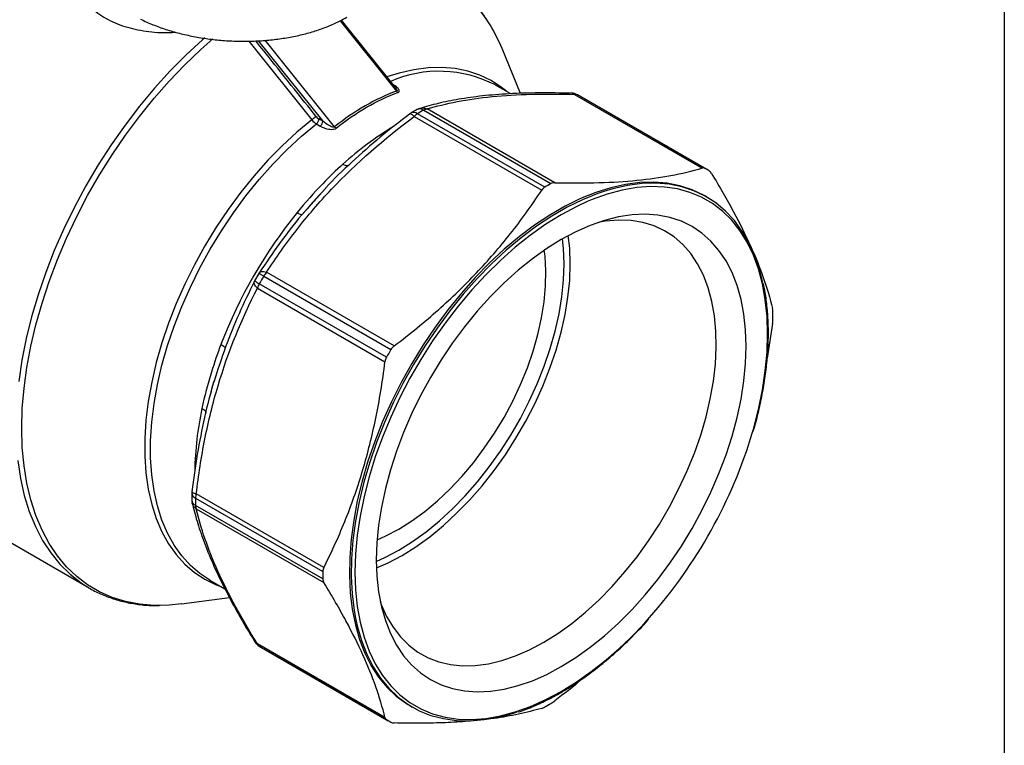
# Model space of a CAD drawing. Header units: inches. Extents: x 0.7 to 32.2, y 0.7 to 24.8.
# Tile 9 of 10: x 27.8 to 32.2, y 17.6 to 20.9. Entities that reach past the tile are written whole.
import ezdxf

# ---------------------------------------------------------------- set-up
doc = ezdxf.new("R2010")
doc.units = ezdxf.units.IN
doc.header["$LTSCALE"] = 3
doc.header["$MEASUREMENT"] = 0
doc.linetypes.add('SLD-Solid', pattern=[0])
doc.layers.add('TEXT', color=140, linetype='SLD-Solid', lineweight=25)

msp = doc.modelspace()

# ---------------------------------------------------------------- linework, layer by layer
for p, q in [((29.2308, 20.8475), (29.487, 20.5289)), ((29.4822, 20.5448), (29.2364, 20.8505)), ((28.8157, 20.7556), (29.1015, 20.3981)), ((28.8584, 20.757), (29.1517, 20.392)), ((29.2052, 20.3663), (28.8893, 20.7593)), ((30.05, 20.5177), (29.9666, 20.7216)), ((30.006, 20.5163), (29.9369, 20.5562)), ((30.2967, 20.5136), (30.8769, 20.1787)), ((30.8884, 20.1773), (30.3098, 20.5112)), ((30.8984, 20.1716), (30.3198, 20.5056)), ((29.5811, 20.445), (29.5528, 20.4286)), ((29.5669, 20.4132), (30.1471, 20.0782)), ((30.1609, 20.0917), (29.5823, 20.4257)), ((29.6106, 20.442), (30.1891, 20.1081)), ((30.2062, 20.1123), (29.626, 20.4473)), ((29.1228, 20.3798), (29.1403, 20.3696)), ((29.1517, 20.392), (29.1342, 20.4022)), ((29.0607, 19.9705), (29.1621, 20.0849)), ((30.8968, 20.0475), (30.8884, 20.0524)), ((29.059, 19.9689), (29.0607, 19.9705)), ((28.8613, 19.6998), (28.8417, 19.6658)), ((29.4764, 19.3702), (28.8962, 19.7052)), ((28.8402, 19.6615), (28.8409, 19.6633)), ((29.4416, 19.319), (28.8631, 19.653)), ((28.8831, 19.6876), (29.4616, 19.3536)), ((28.8545, 19.6328), (29.4346, 19.2979)), ((31.1964, 19.4723), (31.1721, 19.3142)), ((28.7075, 19.36), (28.7068, 19.3577)), ((28.5562, 18.7025), (28.5562, 18.6698)), ((28.5735, 18.6783), (29.152, 18.3444)), ((29.1568, 18.363), (28.5767, 18.698)), ((27.4119, 18.6612), (28.0891, 18.2703)), ((29.152, 18.3117), (28.5735, 18.6457)), ((28.5767, 18.6297), (29.1568, 18.2948)), ((28.0814, 18.2748), (28.0891, 18.2703)), ((28.6377, 18.3059), (28.7066, 18.2661)), ((28.5094, 18.1974), (28.7275, 18.2271)), ((29.4346, 17.6807), (28.8545, 18.0156)), ((28.8631, 18.0055), (29.4416, 17.6715)), ((28.8731, 17.9995), (29.4516, 17.6656)), ((29.55, 17.7338), (29.5583, 17.729))]:
    msp.add_line(p, q)
at = {"flags": 128}
for points in [[(28.6152, 20.771), (28.6049, 20.762), (28.5304, 20.6934), (28.4577, 20.62), (28.3869, 20.542), (28.3185, 20.4599), (28.2528, 20.374), (28.1901, 20.2848), (28.1307, 20.1927), (28.0749, 20.0981), (28.0229, 20.0014), (27.9749, 19.9031), (27.9313, 19.8036), (27.8922, 19.7035), (27.8577, 19.6032), (27.8281, 19.5031), (27.8035, 19.4038), (27.784, 19.3057), (27.7697, 19.2092)], [(28.4123, 18.1903), (28.3849, 18.1907), (28.3185, 18.1962), (28.2548, 18.2084), (28.1941, 18.2273), (28.1368, 18.2526), (28.0829, 18.2844), (28.033, 18.3225), (27.987, 18.3666), (27.9453, 18.4166), (27.908, 18.4723), (27.8754, 18.5334), (27.8475, 18.5996), (27.8245, 18.6706), (27.8065, 18.7461), (27.7936, 18.8257), (27.7859, 18.9092), (27.7833, 18.996), (27.7859, 19.0858), (27.7936, 19.1782), (27.8065, 19.2727), (27.8245, 19.369), (27.8475, 19.4666), (27.8754, 19.565), (27.908, 19.6637), (27.9453, 19.7624), (27.987, 19.8606), (28.033, 19.9578), (28.0829, 20.0535), (28.1368, 20.1474), (28.1941, 20.239), (28.2548, 20.3279), (28.3185, 20.4137), (28.3849, 20.4959), (28.4537, 20.5743), (28.5247, 20.6483), (28.5974, 20.7178), (28.6521, 20.766)], [(29.9878, 20.5268), (29.9646, 20.5455), (29.9171, 20.5767), (29.866, 20.6015), (29.8114, 20.6198), (29.7538, 20.6313), (29.6934, 20.6362), (29.6306, 20.6343), (29.5657, 20.6257), (29.4992, 20.6104), (29.4435, 20.5929)], [(29.1015, 20.3981), (29.0337, 20.3417), (28.9671, 20.2801), (28.9022, 20.2139), (28.8394, 20.1432), (28.7791, 20.0686), (28.7214, 19.9905), (28.6669, 19.9093), (28.6157, 19.8254), (28.5682, 19.7394), (28.5247, 19.6517), (28.4853, 19.5628), (28.4504, 19.4733), (28.4201, 19.3836), (28.3946, 19.2942), (28.374, 19.2056), (28.3584, 19.1184), (28.348, 19.0331), (28.3428, 18.95), (28.3428, 18.8698), (28.348, 18.7928), (28.3584, 18.7194), (28.374, 18.6502), (28.3946, 18.5854), (28.4201, 18.5255), (28.4504, 18.4708), (28.4853, 18.4215), (28.5247, 18.3781), (28.5682, 18.3407), (28.6157, 18.3095), (28.6669, 18.2847), (28.6887, 18.2765)], [(28.6377, 18.3059), (28.5931, 18.3355), (28.5499, 18.3727), (28.5108, 18.4159), (28.4761, 18.4648), (28.446, 18.5192), (28.4207, 18.5787), (28.4002, 18.643), (28.3848, 18.7118), (28.3745, 18.7847), (28.3693, 18.8612), (28.3693, 18.9409), (28.3745, 19.0234), (28.3848, 19.1082), (28.4002, 19.1949), (28.4207, 19.2828), (28.446, 19.3716), (28.4761, 19.4608), (28.5108, 19.5497), (28.5499, 19.638), (28.5931, 19.7251), (28.6402, 19.8106), (28.6911, 19.8939), (28.7452, 19.9746), (28.8025, 20.0523), (28.8624, 20.1264), (28.9248, 20.1966), (28.9892, 20.2625), (29.0553, 20.3236), (29.1228, 20.3798)], [(30.8884, 20.0524), (30.8823, 20.0558), (30.8306, 20.0804), (30.7755, 20.0985), (30.7175, 20.11), (30.6567, 20.1149), (30.5935, 20.1131), (30.5283, 20.1046), (30.4614, 20.0895), (30.3931, 20.0679), (30.3239, 20.0398), (30.2542, 20.0055), (30.1842, 19.9651), (30.1145, 19.9189), (30.0453, 19.8671), (29.977, 19.8099), (29.9101, 19.7477), (29.8449, 19.6809), (29.7817, 19.6098), (29.7209, 19.5347), (29.6628, 19.4562), (29.6078, 19.3745), (29.5561, 19.2903), (29.508, 19.2038), (29.4639, 19.1157), (29.4238, 19.0264), (29.3881, 18.9363), (29.3569, 18.846), (29.3304, 18.7559), (29.3088, 18.6666), (29.2922, 18.5786), (29.2806, 18.4922), (29.2741, 18.4081), (29.2728, 18.3266), (29.2767, 18.2481), (29.2857, 18.1733), (29.2999, 18.1023), (29.319, 18.0356), (29.3431, 17.9737), (29.3719, 17.9168), (29.4054, 17.8651), (29.4433, 17.8192), (29.4854, 17.779), (29.5316, 17.745), (29.55, 17.7338)], [(31.1515, 19.6588), (31.1379, 19.7129), (31.1163, 19.7773), (31.0898, 19.8368), (31.0587, 19.8911), (31.0229, 19.9399), (30.9829, 19.983), (30.9387, 20.0201), (30.8906, 20.051), (30.8389, 20.0756), (30.7839, 20.0937), (30.7258, 20.1052), (30.665, 20.1101), (30.6018, 20.1083), (30.5366, 20.0998), (30.4697, 20.0847), (30.4299, 20.0728)], [(30.4299, 20.0728), (30.4015, 20.0631), (30.3323, 20.035), (30.2625, 20.0007), (30.1926, 19.9603), (30.1228, 19.9141), (30.0536, 19.8623), (29.9854, 19.8051), (29.9185, 19.7429), (29.8532, 19.6761), (29.7901, 19.605), (29.7293, 19.5299), (29.6712, 19.4513), (29.6162, 19.3697), (29.5645, 19.2855), (29.5164, 19.199), (29.4722, 19.1109), (29.4321, 19.0215), (29.3964, 18.9315), (29.3652, 18.8412), (29.3388, 18.7511), (29.3172, 18.6618), (29.3005, 18.5738), (29.2889, 18.4874), (29.2825, 18.4032), (29.2812, 18.3217), (29.2851, 18.2433), (29.2941, 18.1684), (29.3005, 18.1324)], [(31.1053, 18.978), (31.1092, 18.9918), (31.1324, 19.0816), (31.1505, 19.1704), (31.1636, 19.2575), (31.1714, 19.3426), (31.1741, 19.425), (31.1714, 19.5045), (31.1636, 19.5804), (31.1505, 19.6525), (31.1324, 19.7203), (31.1092, 19.7834), (31.0812, 19.8414), (31.0484, 19.8942), (31.0111, 19.9412), (30.9694, 19.9823), (30.9236, 20.0173), (30.874, 20.046), (30.8208, 20.0681), (30.7644, 20.0836), (30.705, 20.0925), (30.643, 20.0945), (30.5787, 20.0898), (30.5124, 20.0783), (30.4447, 20.0602), (30.3757, 20.0354), (30.3538, 20.0263)], [(30.3538, 20.0263), (30.306, 20.0042), (30.2359, 19.9668), (30.1658, 19.9233), (30.0961, 19.874), (30.0271, 19.8191), (29.9594, 19.759), (29.8931, 19.694), (29.8288, 19.6245), (29.7668, 19.5509), (29.7074, 19.4735), (29.651, 19.3928), (29.5978, 19.3092), (29.5482, 19.2233), (29.5024, 19.1355), (29.4607, 19.0462), (29.4234, 18.9561), (29.3906, 18.8655), (29.3626, 18.7751), (29.3394, 18.6852), (29.3213, 18.5965), (29.3082, 18.5094), (29.3004, 18.4243), (29.2977, 18.3418), (29.3004, 18.2624), (29.3028, 18.2321)], [(30.2359, 17.9126), (30.3019, 17.9537), (30.3674, 18.0005), (30.4322, 18.0527), (30.4957, 18.1101), (30.5576, 18.1722), (30.6176, 18.2387), (30.6752, 18.3092), (30.7301, 18.3833), (30.7819, 18.4604), (30.8304, 18.5401), (30.8752, 18.622), (30.9161, 18.7054), (30.9527, 18.79), (30.985, 18.8751), (31.0126, 18.9603), (31.0355, 19.045), (31.0534, 19.1287), (31.0663, 19.2109), (31.074, 19.2911), (31.0766, 19.3688), (31.074, 19.4435), (31.0663, 19.5147), (31.0534, 19.582), (31.0355, 19.645), (31.0126, 19.7034), (30.985, 19.7566), (30.9527, 19.8045), (30.9161, 19.8467), (30.8752, 19.883), (30.8304, 19.9131), (30.7819, 19.9369), (30.7301, 19.9541), (30.6752, 19.9648), (30.6176, 19.9688), (30.5576, 19.9661), (30.4957, 19.9567), (30.4322, 19.9408), (30.3674, 19.9183), (30.3019, 19.8894), (30.2359, 19.8543), (30.1699, 19.8132), (30.1044, 19.7664), (30.0396, 19.7142), (29.9761, 19.6568), (29.9142, 19.5946), (29.8542, 19.5281), (29.7966, 19.4576), (29.7417, 19.3836), (29.6899, 19.3065), (29.6414, 19.2267), (29.5966, 19.1449), (29.5557, 19.0614), (29.5191, 18.9769), (29.4868, 18.8917), (29.4592, 18.8066), (29.4363, 18.7219), (29.4184, 18.6381), (29.4055, 18.5559), (29.3978, 18.4758), (29.3952, 18.3981), (29.3978, 18.3234), (29.4055, 18.2522), (29.4184, 18.1849), (29.4363, 18.1218), (29.4592, 18.0635), (29.4868, 18.0102), (29.5191, 17.9623), (29.5557, 17.9201), (29.5966, 17.8839), (29.6414, 17.8538), (29.6899, 17.83), (29.7417, 17.8127), (29.7966, 17.8021), (29.8542, 17.7981), (29.9142, 17.8008), (29.9761, 17.8101), (30.0396, 17.8261), (30.1044, 17.8486), (30.1699, 17.8775), (30.2359, 17.9126)], [(30.156, 18.0233), (30.2199, 18.0633), (30.2835, 18.109), (30.3462, 18.1602), (30.4076, 18.2165), (30.4674, 18.2775), (30.525, 18.3429), (30.5803, 18.4121), (30.6327, 18.4849), (30.6819, 18.5605), (30.7276, 18.6387), (30.7695, 18.7188), (30.8074, 18.8002), (30.8409, 18.8826), (30.8698, 18.9652), (30.894, 19.0476), (30.9133, 19.1293), (30.9276, 19.2095), (30.9367, 19.288), (30.9406, 19.364), (30.9393, 19.4372), (30.9328, 19.507), (30.9211, 19.5729), (30.9043, 19.6346), (30.8825, 19.6915), (30.8559, 19.7434), (30.8247, 19.7899), (30.789, 19.8307), (30.7491, 19.8654), (30.7052, 19.8939), (30.6577, 19.916), (30.6068, 19.9316), (30.553, 19.9405), (30.4965, 19.9426), (30.4377, 19.938), (30.4094, 19.9335)], [(29.4982, 18.4423), (29.5602, 18.481), (29.6218, 18.5254), (29.6825, 18.5752), (29.742, 18.63), (29.7998, 18.6894), (29.8555, 18.7531), (29.9088, 18.8205), (29.9593, 18.8913), (30.0067, 18.965), (30.0506, 19.041), (30.0907, 19.1188), (30.1267, 19.198), (30.1585, 19.2779), (30.1858, 19.358), (30.2083, 19.4378), (30.226, 19.5167), (30.2388, 19.5941), (30.2464, 19.6697), (30.249, 19.7428), (30.2464, 19.8129), (30.2419, 19.8577)], [(29.5121, 18.4182), (29.5752, 18.4576), (29.638, 18.5029), (29.6998, 18.5536), (29.7604, 18.6094), (29.8193, 18.6699), (29.8761, 18.7347), (29.9304, 18.8034), (29.9818, 18.8755), (30.03, 18.9506), (30.0747, 19.028), (30.1156, 19.1073), (30.1523, 19.1879), (30.1847, 19.2692), (30.2124, 19.3508), (30.2354, 19.4321), (30.2534, 19.5125), (30.2664, 19.5914), (30.2742, 19.6683), (30.2768, 19.7428), (30.2742, 19.8142), (30.2679, 19.8721)], [(29.4982, 18.5378), (29.5572, 18.5749), (29.6158, 18.6177), (29.6735, 18.666), (29.7298, 18.7193), (29.7842, 18.7772), (29.8365, 18.8393), (29.8861, 18.9051), (29.9326, 18.974), (29.9758, 19.0456), (30.0152, 19.1192), (30.0506, 19.1943), (30.0817, 19.2703), (30.1081, 19.3466), (30.1298, 19.4226), (30.1466, 19.4977), (30.1583, 19.5714), (30.1648, 19.643), (30.1661, 19.712), (30.1622, 19.7778), (30.1588, 19.8057)], [(27.7654, 18.8489), (27.7776, 18.7673), (27.795, 18.6899), (27.8175, 18.617), (27.8451, 18.5491), (27.8776, 18.4863), (27.9148, 18.4291), (27.9567, 18.3776), (28.0029, 18.3321), (28.0533, 18.2929), (28.0814, 18.2748)], [(29.3987, 18.489), (29.4391, 18.5067), (29.4982, 18.5378)], [(29.3952, 18.391), (29.4362, 18.4094), (29.4982, 18.4423)], [(29.3958, 18.3613), (29.4489, 18.3847), (29.5121, 18.4182)], [(29.3028, 18.2321), (29.3082, 18.1864), (29.3213, 18.1143), (29.3394, 18.0466), (29.3626, 17.9835), (29.3906, 17.9254), (29.4234, 17.8727), (29.4607, 17.8257), (29.5024, 17.7845), (29.5482, 17.7495), (29.5978, 17.7209), (29.651, 17.6987), (29.7074, 17.6832), (29.7668, 17.6744), (29.8288, 17.6724), (29.8931, 17.6771), (29.9594, 17.6886), (30.0271, 17.7067), (30.0961, 17.7315), (30.1658, 17.7626), (30.2359, 17.8001)], [(28.5094, 18.1974), (28.4537, 18.1918), (28.4123, 18.1903)], [(29.4133, 18.208), (29.4179, 18.1955), (29.4421, 18.141), (29.4711, 18.0918), (29.5046, 18.0481), (29.5424, 18.0104), (29.5843, 17.9787), (29.6301, 17.9533), (29.6793, 17.9345), (29.7317, 17.9223), (29.7869, 17.9168), (29.8446, 17.918), (29.9044, 17.9259), (29.9658, 17.9406), (30.0285, 17.9618), (30.092, 17.9894), (30.156, 18.0233)], [(29.3005, 18.1324), (29.3082, 18.0975), (29.3274, 18.0308), (29.3514, 17.9689), (29.3803, 17.9119), (29.4137, 17.8603), (29.4516, 17.8143), (29.4938, 17.7742), (29.54, 17.7402), (29.5899, 17.7124), (29.6433, 17.691), (29.6999, 17.6762), (29.7593, 17.668), (29.8214, 17.6665), (29.8856, 17.6717), (29.9517, 17.6835), (30.0194, 17.7018), (30.0358, 17.7072)]]:
    msp.add_lwpolyline(points, dxfattribs=at)
for centre, radius, start, end in [((29.727, 19.1751), 2.675, 134.0721, 158.9986), ((29.4328, 20.5479), 0.556, 30.4513, 82.238), ((29.2823, 20.4444), 0.7383, 22.0551, 31.4573), ((29.6811, 20.0626), 0.556, 62.61, 113.4545), ((30.2807, 20.4599), 0.0591, 61.3654, 88.3644), ((30.2994, 20.4913), 0.0225, 62.3592, 96.9205), ((30.0786, 20.0878), 0.4824, 60.0027, 61.3655), ((29.5829, 20.3778), 0.0591, 120.6782, 126.8144), ((29.565, 20.4016), 0.0297, 54.3325, 114.4327), ((29.62, 20.3637), 0.0725, 121.3153, 137.0646), ((29.61, 20.3935), 0.0591, 106.9716, 119.307), ((29.5933, 20.4175), 0.03, 54.7294, 113.8734), ((30.2783, 19.2528), 1.3639, 119.3117, 120.6829), ((29.6309, 20.4076), 0.04, 97.0041, 120.4788), ((30.2392, 19.0969), 1.4836, 121.0858, 132.1633), ((30.6572, 19.7539), 0.4824, 58.6238, 61.3655), ((30.8568, 18.9188), 1.3639, 119.3117, 120.6829), ((30.7597, 18.581), 2.2186, 141.0292, 158.9708), ((28.9122, 19.6698), 0.0591, 147.0991, 149.543), ((28.7042, 19.393), 0.3446, 58.7235, 62.8741), ((28.9672, 19.6384), 0.0975, 136.7518, 149.6755), ((28.8931, 19.6366), 0.0591, 150.457, 152.8943), ((29.0305, 19.9583), 0.3482, 237.1613, 241.2691), ((28.9478, 19.6047), 0.0975, 150.3247, 163.2478), ((31.0431, 18.4174), 2.5058, 149.543, 150.457), ((29.8339, 19.5091), 1.3642, 359.3145, 0.6855), ((31.6216, 18.0835), 2.5058, 149.543, 150.457), ((30.0535, 18.7737), 1.4843, 167.8367, 178.8797), ((28.9672, 19.6151), 2.2309, 318.4682, 343.4074), ((28.6152, 18.7018), 0.0591, 173.1544, 179.3192), ((28.5841, 18.7042), 0.028, 183.5713, 247.6735), ((28.6152, 18.6705), 0.0591, 180.6902, 193.071), ((28.5861, 18.673), 0.03, 186.1833, 245.2739), ((29.9376, 18.662), 1.3642, 179.3145, 180.6855), ((28.646, 18.6767), 0.0725, 162.935, 178.6824), ((28.6135, 18.6454), 0.04, 179.5187, 202.9891), ((30.5161, 18.328), 1.3642, 179.3145, 180.6855), ((29.3847, 19.2251), 1.6599, 300.8516, 318.9919), ((28.8931, 18.0564), 0.0591, 211.6117, 238.6239), ((28.8752, 18.0244), 0.0225, 203.072, 237.6292), ((29.1143, 18.4173), 0.4824, 238.6238, 240.0026), ((29.4932, 18.9184), 1.3639, 299.3117, 300.6829), ((29.6928, 18.0833), 0.4824, 238.6238, 241.3655)]:
    msp.add_arc(centre, radius, start, end)
msp.add_ellipse((29.1317, 20.4253), major_axis=(-0.0186, 0.0248), ratio=0.503446, start_param=1.627012, end_param=2.273138)
for points, knots in [([(29.9079, 20.8364), (29.8987, 20.851), (29.8777, 20.8843), (29.8398, 20.9304), (29.7956, 20.9757), (29.7473, 21.0148), (29.7086, 21.0415), (29.6852, 21.0533), (29.68, 21.0558)], [0, 0, 0, 0, 0.155358, 0.354509, 0.552432, 0.749231, 0.945173, 1, 1, 1, 1]), ([(28.0288, 20.9997), (28.0342, 20.9883), (28.0512, 20.9526), (28.101, 20.9019), (28.1736, 20.8511), (28.2619, 20.8159), (28.3604, 20.7975), (28.4353, 20.7922), (28.4769, 20.7961), (28.482, 20.7965)], [0, 0, 0, 0, 0.08359, 0.26131, 0.440849, 0.61872, 0.795878, 0.97454, 1, 1, 1, 1]), ([(28.3229, 20.8556), (28.3324, 20.8511), (28.3599, 20.8381), (28.4082, 20.8189), (28.4685, 20.7993), (28.5314, 20.7832), (28.5964, 20.7705), (28.6629, 20.7615), (28.7302, 20.7561), (28.7977, 20.7545), (28.8649, 20.7565), (28.9312, 20.7623), (28.9959, 20.7718), (29.0585, 20.7849), (29.1185, 20.8016), (29.1753, 20.8218), (29.2231, 20.8428), (29.2506, 20.8579), (29.2618, 20.864)], [0, 0, 0, 0, 0.03491, 0.100836, 0.166621, 0.23227, 0.297805, 0.363258, 0.428663, 0.494054, 0.559464, 0.624922, 0.690464, 0.756128, 0.821952, 0.887968, 0.954197, 1, 1, 1, 1]), ([(29.1203, 20.4146), (29.0542, 20.4975), (28.9632, 20.6116), (28.8722, 20.7255), (28.8473, 20.7566)], [0, 0, 0, 0, 0.726896, 1, 1, 1, 1]), ([(29.4934, 20.5226), (29.4962, 20.5236), (29.5, 20.5268), (29.4998, 20.5345), (29.4904, 20.5461), (29.4778, 20.5547), (29.4694, 20.5596)], [0, 0, 0, 0, 0.0302683, 0.0605367, 0.1210733, 0.2118784, 0.2118784, 0.2118784, 0.2118784]), ([(29.4821, 20.5447), (29.4847, 20.5414), (29.488, 20.5373), (29.4893, 20.5326), (29.4892, 20.5308), (29.4886, 20.5297), (29.4878, 20.5291), (29.4872, 20.529), (29.487, 20.5289)], [0, 0, 0, 0, 0.589173, 0.719139, 0.826185, 0.916381, 0.95831, 1, 1, 1, 1]), ([(30.2824, 20.5189), (30.2323, 20.5198), (30.1341, 20.5215), (29.9992, 20.5171), (29.8774, 20.5075), (29.7702, 20.4924), (29.6756, 20.4734), (29.6201, 20.4577), (29.5929, 20.45)], [0, 0, 0, 0, 0.183352, 0.360263, 0.530482, 0.69397, 0.850598, 1, 1, 1, 1]), ([(29.626, 20.4473), (29.6683, 20.46), (29.7139, 20.4714), (29.8121, 20.4905), (29.8649, 20.4981), (30.0342, 20.5147), (30.1613, 20.5174), (30.2967, 20.5136)], [0, 0, 0, 0, 0.25, 0.25, 0.5, 0.5, 1, 1, 1, 1]), ([(30.2967, 20.5136), (30.2936, 20.5156), (30.289, 20.5186), (30.284, 20.5184), (30.2824, 20.5184)], [0, 0, 0, 0, 0.667183, 1, 1, 1, 1]), ([(28.8962, 19.7052), (28.9385, 19.7706), (28.9841, 19.8352), (29.0823, 19.9615), (29.1351, 20.0231), (29.3044, 20.2013), (29.4315, 20.3117), (29.5669, 20.4132)], [0, 0, 0, 0, 0.25, 0.25, 0.5, 0.5, 1, 1, 1, 1]), ([(29.5477, 20.4252), (29.5024, 20.3903), (29.4115, 20.3204), (29.2848, 20.2073), (29.2017, 20.1291), (29.1642, 20.087), (29.1635, 20.0862)], [0, 0, 0, 0, 0.3304535, 0.661833, 0.9935838, 1, 1, 1, 1]), ([(29.5669, 20.4132), (29.5642, 20.4157), (29.5585, 20.4211), (29.5524, 20.4248), (29.5488, 20.4262), (29.5482, 20.4251), (29.5481, 20.4248)], [0, 0, 0, 0, 0.304418, 0.639054, 0.908575, 1, 1, 1, 1]), ([(29.5929, 20.4496), (29.5947, 20.4502), (29.6011, 20.4524), (29.6126, 20.4522), (29.6217, 20.4488), (29.626, 20.4473)], [0, 0, 0, 0, 0.172971, 0.606062, 1, 1, 1, 1]), ([(29.1403, 20.3696), (29.1435, 20.3721), (29.1464, 20.3758), (29.1506, 20.3839), (29.1517, 20.3883), (29.1517, 20.392)], [0, 0, 0, 0, 0.5, 0.5, 1, 1, 1, 1]), ([(29.1403, 20.3696), (29.1515, 20.3632), (29.168, 20.3564), (29.1946, 20.3537), (29.2072, 20.3562), (29.2126, 20.3605)], [0, 0, 0, 0, 0.1209573, 0.1511966, 0.2116753, 0.2116753, 0.2116753, 0.2116753]), ([(29.2052, 20.3663), (29.2027, 20.3638), (29.1946, 20.3647), (29.1751, 20.3736), (29.1616, 20.3836), (29.1517, 20.392)], [0, 0, 0, 0, 0.0604786, 0.090718, 0.2116753, 0.2116753, 0.2116753, 0.2116753]), ([(29.2434, 20.1965), (29.2122, 20.1686), (29.1415, 20.0991), (29.0723, 20.0226), (29.0348, 19.9764)], [0, 0, 0, 0, 2.692794, 6.283186, 6.283186, 6.283186, 6.283186]), ([(29.2434, 20.1965), (29.2469, 20.1947), (29.2541, 20.191), (29.263, 20.1895), (29.2686, 20.1899), (29.2703, 20.1918), (29.2705, 20.1922)], [0, 0, 0, 0, 0.312594, 0.625188, 0.937782, 1, 1, 1, 1]), ([(30.2062, 20.1123), (30.2793, 20.1106), (30.3456, 20.1107), (30.469, 20.1144), (30.5261, 20.1179), (30.6341, 20.1286), (30.685, 20.1357), (30.7831, 20.154), (30.8304, 20.1651), (30.8769, 20.1787)], [0, 0, 0, 0, 0.25, 0.25, 0.5, 0.5, 0.75, 0.75, 1, 1, 1, 1]), ([(30.9186, 20.1546), (30.9567, 20.0922), (30.9898, 20.0347), (31.0483, 19.9259), (31.0737, 19.8747), (31.1184, 19.7758), (31.1377, 19.7282), (31.171, 19.634), (31.185, 19.5876), (31.1964, 19.5405)], [0, 0, 0, 0, 0.25, 0.25, 0.5, 0.5, 0.75, 0.75, 1, 1, 1, 1]), ([(29.1635, 20.0862), (29.1268, 20.046), (29.0527, 19.9648), (28.9531, 19.8364), (28.8936, 19.7477), (28.8639, 19.7034)], [0, 0, 0, 0, 0.329373, 0.665175, 1, 1, 1, 1]), ([(29.4764, 19.3702), (29.5495, 19.4257), (29.6158, 19.4801), (29.7392, 19.5898), (29.7963, 19.645), (29.9043, 19.759), (29.9552, 19.8178), (30.0534, 19.942), (30.1006, 20.0074), (30.1471, 20.0782)], [0, 0, 0, 0, 0.25, 0.25, 0.5, 0.5, 0.75, 0.75, 1, 1, 1, 1]), ([(29.0348, 19.9764), (29.0383, 19.9745), (29.0454, 19.9706), (29.0532, 19.9681), (29.0579, 19.9674), (29.0588, 19.9686), (29.059, 19.9689)], [0, 0, 0, 0, 0.302922, 0.605843, 0.908765, 1, 1, 1, 1]), ([(28.8398, 19.6617), (28.8163, 19.6138), (28.7694, 19.5179), (28.7082, 19.3672), (28.6746, 19.2622), (28.6579, 19.21)], [0, 0, 0, 0, 0.33404, 0.668942, 1, 1, 1, 1]), ([(28.8545, 19.6328), (28.8513, 19.636), (28.8451, 19.6424), (28.8402, 19.6515), (28.8385, 19.6581), (28.8398, 19.6608), (28.8402, 19.6615)], [0, 0, 0, 0, 0.299385, 0.59877, 0.898155, 1, 1, 1, 1]), ([(31.1775, 19.4299), (31.1774, 19.4432), (31.177, 19.4821), (31.1727, 19.5441), (31.1651, 19.6056), (31.1573, 19.6409), (31.1544, 19.654)], [0, 0, 0, 0, 0.168922, 0.489846, 0.810846, 1, 1, 1, 1]), ([(28.5767, 18.698), (28.5867, 18.7819), (28.5997, 18.8654), (28.6323, 19.0296), (28.652, 19.1103), (28.7223, 19.3456), (28.7835, 19.4942), (28.8545, 19.6328)], [0, 0, 0, 0, 0.25, 0.25, 0.5, 0.5, 1, 1, 1, 1]), ([(31.1088, 18.9828), (31.1107, 18.989), (31.1214, 19.0237), (31.1366, 19.0864), (31.1541, 19.1703), (31.1667, 19.2529), (31.1746, 19.3322), (31.1773, 19.3908), (31.1775, 19.4225), (31.1775, 19.4299)], [0, 0, 0, 0, 0.04013, 0.223457, 0.406813, 0.590202, 0.773624, 0.947435, 1, 1, 1, 1]), ([(28.6889, 19.3772), (28.6729, 19.3355), (28.6401, 19.2374), (28.6139, 19.1411), (28.6025, 19.0865)], [0, 0, 0, 0, 2.692794, 6.283186, 6.283186, 6.283186, 6.283186]), ([(28.6889, 19.3772), (28.6923, 19.3751), (28.6991, 19.3709), (28.7053, 19.3654), (28.7082, 19.3616), (28.7076, 19.3603), (28.7075, 19.36)], [0, 0, 0, 0, 0.3040403, 0.6080807, 0.912121, 1, 1, 1, 1]), ([(29.1568, 18.363), (29.1949, 18.4387), (29.228, 18.5123), (29.2865, 18.6595), (29.3119, 18.7329), (29.3566, 18.8835), (29.3759, 18.9605), (29.4092, 19.1222), (29.4232, 19.2069), (29.4346, 19.2979)], [0, 0, 0, 0, 0.25, 0.25, 0.5, 0.5, 0.75, 0.75, 1, 1, 1, 1]), ([(28.6579, 19.21), (28.6576, 19.2094), (28.6399, 19.1563), (28.6135, 19.0456), (28.5792, 18.8791), (28.5641, 18.7653), (28.5566, 18.7086)], [0, 0, 0, 0, 0.0040847, 0.3365088, 0.6687744, 1, 1, 1, 1]), ([(28.6424, 19.1517), (28.6468, 19.1712), (28.6514, 19.1913), (28.658, 19.2112), (28.6582, 19.2119)], [0, 0, 0, 0, 0.964422, 1, 1, 1, 1]), ([(28.6025, 19.0865), (28.6059, 19.0843), (28.6126, 19.08), (28.6183, 19.073), (28.6208, 19.0679), (28.62, 19.0656), (28.6198, 19.0651)], [0, 0, 0, 0, 0.311433, 0.622866, 0.934299, 1, 1, 1, 1]), ([(28.5577, 18.657), (28.5647, 18.6297), (28.5789, 18.5737), (28.6099, 18.4822), (28.6502, 18.382), (28.7023, 18.272), (28.7661, 18.1527), (28.8169, 18.0683), (28.8428, 18.0254)], [0, 0, 0, 0, 0.149308, 0.305774, 0.469173, 0.639429, 0.816514, 1, 1, 1, 1]), ([(28.5767, 18.6297), (28.573, 18.6328), (28.5656, 18.6391), (28.5596, 18.6489), (28.5585, 18.6553), (28.5582, 18.6572)], [0, 0, 0, 0, 0.413891, 0.827781, 1, 1, 1, 1]), ([(28.8545, 18.0156), (28.819, 18.0733), (28.7858, 18.1302), (28.7256, 18.2408), (28.6986, 18.2944), (28.6289, 18.449), (28.5968, 18.5437), (28.5767, 18.6297)], [0, 0, 0, 0, 0.25, 0.25, 0.5, 0.5, 1, 1, 1, 1]), ([(28.081, 18.2754), (28.0832, 18.274), (28.1023, 18.2613), (28.1417, 18.2427), (28.1991, 18.22), (28.2595, 18.2038), (28.3224, 18.1937), (28.3721, 18.1894), (28.4012, 18.1904), (28.408, 18.1906)], [0, 0, 0, 0, 0.022815, 0.206443, 0.390002, 0.573851, 0.758374, 0.943841, 1, 1, 1, 1]), ([(29.4346, 17.6807), (29.4232, 17.7278), (29.4092, 17.7743), (29.3759, 17.8684), (29.3566, 17.9161), (29.3119, 18.015), (29.2865, 18.0662), (29.228, 18.1749), (29.1949, 18.2324), (29.1568, 18.2948)], [0, 0, 0, 0, 0.25, 0.25, 0.5, 0.5, 0.75, 0.75, 1, 1, 1, 1]), ([(30.0413, 17.7066), (30.0425, 17.707), (30.0653, 17.7138), (30.1106, 17.7324), (30.1768, 17.7629), (30.2433, 17.7995), (30.3096, 17.8413), (30.3756, 17.8882), (30.4408, 17.9401), (30.5051, 17.9964), (30.5677, 18.0575), (30.611, 18.1022), (30.6326, 18.1274), (30.6346, 18.1297)], [0, 0, 0, 0, 0.006158, 0.115319, 0.224525, 0.333753, 0.442984, 0.552207, 0.661418, 0.770613, 0.879793, 0.988957, 1, 1, 1, 1]), ([(28.8432, 18.0257), (28.844, 18.0242), (28.8463, 18.0198), (28.8512, 18.0173), (28.8545, 18.0156)], [0, 0, 0, 0, 0.33415, 1, 1, 1, 1]), ([(30.338, 17.8624), (30.3347, 17.8595), (30.2927, 17.8228), (30.2477, 17.7886), (30.2062, 17.7571)], [0, 0, 0, 0, 0.077081, 1, 1, 1, 1]), ([(30.1471, 17.723), (30.1126, 17.7138), (30.0454, 17.6959), (29.9521, 17.6788), (29.8909, 17.6726), (29.8708, 17.6706)], [0, 0, 0, 0, 0.416246, 0.809173, 1, 1, 1, 1]), ([(29.8588, 17.6692), (29.843, 17.6674), (29.7961, 17.6619), (29.7088, 17.6574), (29.5977, 17.6546), (29.5175, 17.6559), (29.4764, 17.6566)], [0, 0, 0, 0, 0.140158, 0.416214, 0.700675, 1, 1, 1, 1])]:
    msp.add_open_spline(points, degree=3, knots=knots)
for points in [[(29.487, 20.5289), (29.3917, 20.4934), (29.2956, 20.4379), (29.2052, 20.3663)], [(29.2126, 20.3605), (29.3027, 20.4317), (29.3986, 20.4871), (29.4934, 20.5226)], [(29.4934, 20.5226), (29.4911, 20.524), (29.4888, 20.5262), (29.487, 20.5289)], [(29.1015, 20.3981), (29.105, 20.4003), (29.1129, 20.4063), (29.1186, 20.4123), (29.1203, 20.4146)], [(29.1015, 20.3981), (29.108, 20.3904), (29.1155, 20.384), (29.1228, 20.3798)], [(29.1228, 20.3798), (29.1259, 20.3823), (29.1318, 20.3897), (29.1342, 20.3985), (29.1342, 20.4022)], [(29.2126, 20.3605), (29.2113, 20.3611), (29.2088, 20.3628), (29.2064, 20.365), (29.2052, 20.3663)], [(30.8884, 20.1773), (30.8845, 20.1794), (30.8806, 20.1798), (30.8769, 20.1787)], [(30.9186, 20.1546), (30.9156, 20.1596), (30.9121, 20.1634), (30.9083, 20.1657)], [(30.2062, 20.1123), (30.2003, 20.1125), (30.1945, 20.1111), (30.1891, 20.1081)], [(30.1609, 20.0917), (30.1555, 20.0886), (30.1509, 20.084), (30.1471, 20.0782)], [(28.8615, 19.6996), (28.8631, 19.704), (28.8713, 19.7098), (28.8874, 19.7079), (28.8962, 19.7052)], [(31.198, 19.5255), (31.1979, 19.5316), (31.1974, 19.5367), (31.1964, 19.5405)], [(31.1964, 19.4723), (31.1974, 19.4796), (31.1979, 19.4866), (31.198, 19.4928)], [(29.4764, 19.3702), (29.4705, 19.3658), (29.4655, 19.3601), (29.4616, 19.3536)], [(29.4416, 19.319), (29.4379, 19.3124), (29.4356, 19.3053), (29.4346, 19.2979)], [(28.5582, 18.7109), (28.5557, 18.7093), (28.5566, 18.7051), (28.5687, 18.7002), (28.5767, 18.698)], [(29.1568, 18.363), (29.1537, 18.3569), (29.1521, 18.3506), (29.152, 18.3444)], [(29.152, 18.3117), (29.1521, 18.3056), (29.1537, 18.2999), (29.1568, 18.2948)], [(30.1471, 17.723), (30.1509, 17.7241), (30.1555, 17.7261), (30.1609, 17.7291)], [(30.1891, 17.7455), (30.1945, 17.7486), (30.2003, 17.7526), (30.2062, 17.7571)], [(29.4346, 17.6807), (29.4356, 17.6769), (29.4379, 17.6738), (29.4416, 17.6715)], [(29.4616, 17.6599), (29.4655, 17.6578), (29.4705, 17.6567), (29.4764, 17.6566)]]:
    msp.add_open_spline(points, degree=3)
at = {"layer": 'TEXT'}
msp.add_line((32.25, 24.75), (32.25, 0.75), dxfattribs=at)

doc.saveas('drawing.dxf')
